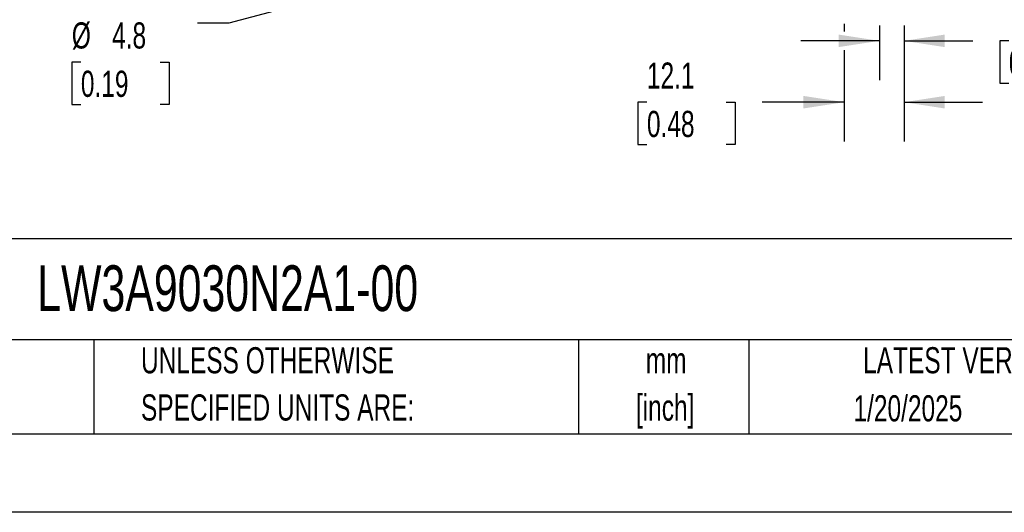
# Model space of a CAD drawing. Header units: millimetres. Extents: x 0 to 699, y 0 to 540.
# Tile 16 of 32: x 394 to 594, y 0 to 100. Entities that reach past the tile are written whole.
import ezdxf

# ---------------------------------------------------------------- set-up
doc = ezdxf.new("R2010")
doc.units = ezdxf.units.MM
doc.header["$LTSCALE"] = 2.5
doc.linetypes.add('CENTERX2', pattern=[20.32, 12.7, -2.54, 2.54, -2.54])
doc.layers.add('DIMENSIONS', color=140, linetype='Continuous', lineweight=25)
doc.layers.add('TEXT', color=140, linetype='Continuous', lineweight=25)
doc.styles.add('SLDTEXTSTYLE0', font='TXT', dxfattribs={"width": 0.7})
doc.dimstyles.new('SLDDIMSTYLE1', dxfattribs={"dimtxt": 5.39502, "dimasz": 8.255, "dimexe": 0, "dimexo": 0.0625, "dimgap": 1.348755, "dimtad": 0, "dimtih": 1, "dimtoh": 1, "dimrnd": 1e-09, "dimzin": 4, "dimdsep": 46, "dimtxsty": 'SLDTEXTSTYLE0', "dimsah": 1, "dimcen": 0.09, "dimadec": 0, "dimazin": 1, "dimtfac": 1, "dimtmove": 0, "dimatfit": 0, "dimfxl": 0, "dimfrac": 2, "dimtolj": 1, "dimtzin": 12, "dimarcsym": 0})
doc.dimstyles.new('SLDDIMSTYLE3', dxfattribs={"dimtxt": 5.39502, "dimasz": 8.255, "dimexe": 0, "dimexo": 0.0625, "dimgap": 1.348755, "dimtad": 0, "dimtih": 1, "dimtoh": 1, "dimrnd": 1e-09, "dimzin": 12, "dimdsep": 46, "dimtxsty": 'SLDTEXTSTYLE0', "dimsah": 1, "dimcen": 0.09, "dimadec": 0, "dimazin": 3, "dimtfac": 1, "dimtmove": 0, "dimatfit": 0, "dimfxl": 0, "dimfrac": 2, "dimtolj": 1, "dimtzin": 12, "dimarcsym": 0})
doc.dimstyles.new('SLDDIMSTYLE5', dxfattribs={"dimtxt": 5.39502, "dimasz": 8.255, "dimexe": 0, "dimexo": 0.0625, "dimgap": 1.348755, "dimtad": 0, "dimtih": 1, "dimtoh": 1, "dimrnd": 1e-09, "dimzin": 12, "dimdsep": 46, "dimtxsty": 'SLDTEXTSTYLE0', "dimsah": 1, "dimcen": 0, "dimadec": 0, "dimazin": 3, "dimtfac": 1, "dimtofl": 0, "dimtmove": 0, "dimatfit": 3, "dimfxl": 0, "dimfrac": 2, "dimtolj": 1, "dimtzin": 12, "dimarcsym": 0})

# ---------------------------------------------------------------- blocks, each defined once
blk = doc.blocks.new('SW_NOTE_0_1')
at = {"layer": 'TEXT', "color": 0, "linetype": 'CENTERX2', "lineweight": 18, "char_height": 5.292, "attachment_point": 2, "style": 'SLDTEXTSTYLE0'}
for s, insert in [('mm', (7.11, 6.82)), ('[inch]', (6.9, -2.73))]:
    blk.add_mtext(s, dxfattribs=dict(at, insert=insert))
blk = doc.blocks.new('SW_NOTE_0_2')
at = {"layer": 'TEXT', "color": 0, "linetype": 'CENTERX2', "lineweight": 18, "char_height": 5.2917, "attachment_point": 1, "style": 'SLDTEXTSTYLE0'}
for s, insert in [('UNLESS OTHERWISE', (0, 6.82)), ('SPECIFIED UNITS ARE:', (0, -2.73))]:
    blk.add_mtext(s, dxfattribs=dict(at, insert=insert))
blk = doc.blocks.new('_D_9')
at = {"layer": 'DIMENSIONS'}
for p, q in [((561.37, 98.84), (561.37, 97.28)), ((573.47, 98.51), (573.47, 75.04)), ((561.37, 93.47), (561.37, 75.04)), ((521.43, 82.97), (519.62, 82.97)), ((519.62, 82.97), (519.62, 74.4)), ((537.46, 82.97), (539.27, 82.97)), ((539.27, 82.97), (539.27, 74.4)), ((561.37, 82.97), (544.77, 82.97)), ((573.47, 82.97), (589.34, 82.97)), ((519.62, 74.4), (521.43, 74.4)), ((539.27, 74.4), (537.46, 74.4))]:
    blk.add_line(p, q, dxfattribs=at)
for points in [[(561.37, 82.97), (553.11, 84.24), (553.11, 81.7)], [(573.47, 82.97), (581.72, 81.7), (581.72, 84.24)]]:
    blk.add_solid(points, dxfattribs=at)
at = {"layer": 'DIMENSIONS', "char_height": 5.292, "attachment_point": 1, "style": 'SLDTEXTSTYLE0'}
for s, insert in [('12.1', (521.43, 91)), ('0.48', (521.43, 81.22))]:
    blk.add_mtext(s, dxfattribs=dict(at, insert=insert))
blk = doc.blocks.new('_D_11')
at = {"layer": 'DIMENSIONS'}
for p, q in [((464.38, 106.32), (436.78, 98.93)), ((436.78, 98.93), (430.47, 98.93)), ((406.85, 91.09), (405.04, 91.09)), ((405.04, 91.09), (405.04, 82.52)), ((422.88, 91.09), (424.69, 91.09)), ((424.69, 91.09), (424.69, 82.52)), ((405.04, 82.52), (406.85, 82.52)), ((424.69, 82.52), (422.88, 82.52))]:
    blk.add_line(p, q, dxfattribs=at)
blk.add_solid([(464.38, 106.32), (456.07, 105.41), (456.73, 102.96)], dxfattribs=at)
at = {"layer": 'DIMENSIONS', "char_height": 5.292, "attachment_point": 1, "style": 'SLDTEXTSTYLE0'}
for s, insert in [('4X', (410.21, 107.69)), ('%%c', (405.02, 99.12)), ('4.8', (413.17, 99.12)), ('0.19', (406.85, 89.34))]:
    blk.add_mtext(s, dxfattribs=dict(at, insert=insert))
blk = doc.blocks.new('_D_12')
at = {"layer": 'DIMENSIONS'}
for p, q in [((568.47, 98.51), (568.47, 87.44)), ((573.47, 98.51), (573.47, 87.44)), ((568.47, 95.38), (552.59, 95.38)), ((573.47, 95.38), (587.38, 95.38)), ((594.69, 95.38), (592.88, 95.38)), ((592.88, 95.38), (592.88, 86.8)), ((610.72, 95.38), (612.54, 95.38)), ((612.54, 95.38), (612.54, 86.8)), ((592.88, 86.8), (594.69, 86.8)), ((612.54, 86.8), (610.72, 86.8))]:
    blk.add_line(p, q, dxfattribs=at)
for points in [[(568.47, 95.38), (560.21, 96.65), (560.21, 94.11)], [(573.47, 95.38), (581.72, 94.11), (581.72, 96.65)]]:
    blk.add_solid(points, dxfattribs=at)
at = {"layer": 'DIMENSIONS', "char_height": 5.292, "attachment_point": 1, "style": 'SLDTEXTSTYLE0'}
for s, insert in [('5.0', (596.94, 103.41)), ('0.20', (594.69, 93.62))]:
    blk.add_mtext(s, dxfattribs=dict(at, insert=insert))

msp = doc.modelspace()

# ---------------------------------------------------------------- linework, layer by layer
at = {"color": 7, "linetype": 'Continuous'}
msp.add_line((698.506, 0.007), (0.006, 0.007), dxfattribs=at)
at = {"layer": 'TEXT'}
for p, q in [((682.625, 55.315), (15.875, 55.315)), ((682.625, 34.925), (15.875, 34.925)), ((409.45, 34.925), (409.45, 15.875)), ((507.561, 34.925), (507.561, 15.875)), ((542.03, 34.925), (542.03, 15.875)), ((15.875, 15.875), (682.625, 15.875))]:
    msp.add_line(p, q, dxfattribs=at)

# ---------------------------------------------------------------- block references
at = {"layer": 'TEXT', "linetype": 'CENTERX2', "lineweight": 18}
for name, p in [('SW_NOTE_0_2', (419.02, 26.589)), ('SW_NOTE_0_1', (518.215, 26.572))]:
    msp.add_blockref(name, p, dxfattribs=at)

# ---------------------------------------------------------------- texts
at = {"layer": 'TEXT', "linetype": 'CENTERX2', "lineweight": 18, "style": 'SLDTEXTSTYLE0'}
for s, insert, char_height, attachment_point in [('LW3A9030N2A1-00', (398.019, 49.967), 9.26042, 1), ('LATEST VERSION', (586.38, 33.41), 5.29167, 2), ('1/20/2025', (574.254, 23.686), 5.2917, 2)]:
    msp.add_mtext(s, dxfattribs=dict(at, insert=insert, char_height=char_height, attachment_point=attachment_point))

# ---------------------------------------------------------------- dimensions: what is measured, and where the dimension line sits
at = {"layer": 'DIMENSIONS'}
dim = msp.add_diameter_dim_2p(p1=(468.964, 107.55), p2=(464.376, 106.32), text='4X\\P<>', dimstyle='SLDDIMSTYLE5', dxfattribs=at)
dim.commit()
dim.dimension.update_dxf_attribs({"geometry": '_D_11', "text_midpoint": (414.865, 95.378), "dimtype": 163})
for base, p1, dimstyle, picture, middle in [((573.47, 82.975), (561.37, 102.02), 'SLDDIMSTYLE3', '_D_9', (529.445, 82.975)), ((573.47, 95.378), (568.47, 101.685), 'SLDDIMSTYLE1', '_D_12', (602.708, 95.378))]:
    dim = msp.add_linear_dim(base=base, p1=p1, p2=(573.47, 101.685), angle=0, dimstyle=dimstyle, dxfattribs=at)
    dim.commit()
    dim.dimension.update_dxf_attribs({"geometry": picture, "text_midpoint": middle, "dimtype": 160})

doc.saveas('drawing.dxf')
